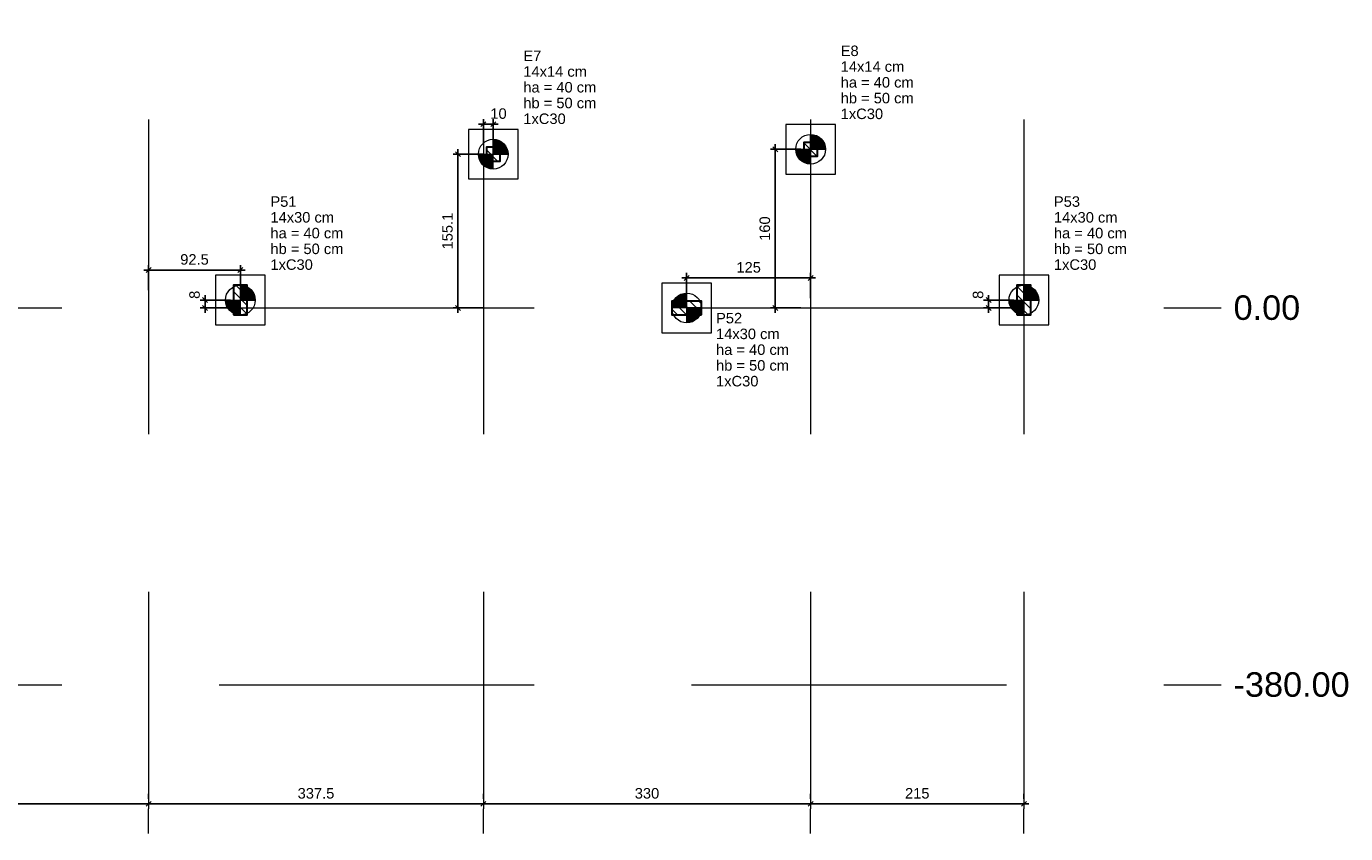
# Model space of a CAD drawing. Header units: millimetres. Extents: x 10906 to 25863, y 1966 to 4861.
# Tile 12 of 163: x 10970 to 10997, y 2920 to 2936. Entities that reach past the tile are written whole.
import ezdxf

# ---------------------------------------------------------------- set-up
doc = ezdxf.new("R2010")
doc.units = ezdxf.units.MM
doc.linetypes.add('DASHED2', pattern=[9.525, 6.35, -3.175])
for name, color, linetype, lineweight in [('LC-Cotas', 4, 'Continuous', 5), ('LC-Eixos', 5, 'DASHED2', 5), ('LC-Estacas dos blocos', 252, 'Continuous', 5), ('LC-Hachuras dos pilares', 8, 'Continuous', 5), ('LC-Seção das fundações', 7, 'Continuous', 5), ('LC-Seção dos pilares', 4, 'Continuous', 30), ('LC-Textos', 7, 'Continuous', 20)]:
    doc.layers.add(name, color=color, linetype=linetype, lineweight=lineweight)
doc.styles.add('Arial', font='arial.ttf')
doc.styles.get("Standard").update_dxf_attribs({"font": 'arial.ttf'})
doc.dimstyles.new('UM_50.000000', dxfattribs={"dimtxt": 0.18, "dimasz": 0.2, "dimexe": 0.2, "dimexo": 0.5, "dimgap": 0, "dimtad": 1, "dimtih": 1, "dimtoh": 1, "dimlfac": 50, "dimzin": 0, "dimdsep": 46, "dimtxsty": 'Standard', "dimcen": 0.09, "dimdle": 0.2, "dimclrd": 256, "dimclre": 256, "dimclrt": 7, "dimazin": 0, "dimtfac": 1, "dimtofl": 0, "dimtmove": 0, "dimatfit": 3, "dimfxl": 1, "dimtolj": 1, "dimtzin": 0, "dimarcsym": 0})
pattern_1 = [(135, (10908.55917, 2930.6675), (-0.08838835, -0.08838835), [])]

# ---------------------------------------------------------------- blocks, each defined once
blk = doc.blocks.new('_Oblique')
at = {"color": 0, "linetype": 'ByBlock', "lineweight": -2}
blk.add_line((-0.5, -0.5), (0.5, 0.5), dxfattribs=at)
blk = doc.blocks.new('*D1356')
at = {"layer": 'Defpoints', "color": 0, "transparency": 16777216}
for p in [(10973.947, 2930.668), (10974.659, 2930.828), (10974.659, 2930.668)]:
    blk.add_point(p, dxfattribs=at)
at = {"layer": 'LC-Cotas', "lineweight": -2, "transparency": 16777216}
for p, q in [((10973.947, 2930.928), (10973.947, 2930.568)), ((10974.459, 2930.828), (10973.847, 2930.828)), ((10974.459, 2930.668), (10973.847, 2930.668))]:
    blk.add_line(p, q, dxfattribs=at)
at = {"layer": 'LC-Cotas', "lineweight": -2, "transparency": 16777216, "xscale": 0.1, "yscale": 0.1, "zscale": 0.1}
for p, rotation in [((10973.947, 2930.828), 90), ((10973.947, 2930.668), 270)]:
    blk.add_blockref('_Oblique', p, dxfattribs=dict(at, rotation=rotation))
at = {"layer": 'LC-Cotas', "color": 7, "transparency": 16777216, "insert": (10973.736, 2930.933), "char_height": 0.2118, "attachment_point": 5, "rotation": 90, "style": 'Arial'}
blk.add_mtext('\\A1;8', dxfattribs=at)
blk = doc.blocks.new('*D1357')
at = {"layer": 'Defpoints', "color": 0, "transparency": 16777216}
for p in [(10989.747, 2930.668), (10990.459, 2930.828), (10990.459, 2930.668)]:
    blk.add_point(p, dxfattribs=at)
at = {"layer": 'LC-Cotas', "lineweight": -2, "transparency": 16777216}
for p, q in [((10989.747, 2930.928), (10989.747, 2930.568)), ((10990.259, 2930.828), (10989.647, 2930.828)), ((10990.259, 2930.668), (10989.647, 2930.668))]:
    blk.add_line(p, q, dxfattribs=at)
at = {"layer": 'LC-Cotas', "lineweight": -2, "transparency": 16777216, "xscale": 0.1, "yscale": 0.1, "zscale": 0.1}
for p, rotation in [((10989.747, 2930.828), 90), ((10989.747, 2930.668), 270)]:
    blk.add_blockref('_Oblique', p, dxfattribs=dict(at, rotation=rotation))
at = {"layer": 'LC-Cotas', "color": 7, "transparency": 16777216, "insert": (10989.536, 2930.933), "char_height": 0.2118, "attachment_point": 5, "rotation": 90, "style": 'Arial'}
blk.add_mtext('\\A1;8', dxfattribs=at)
blk = doc.blocks.new('*D1361')
at = {"layer": 'Defpoints', "color": 0, "transparency": 16777216}
for p in [(10979.759, 2933.769), (10979.047, 2930.668), (10979.759, 2930.668)]:
    blk.add_point(p, dxfattribs=at)
at = {"layer": 'LC-Cotas', "lineweight": -2, "transparency": 16777216}
for p, q in [((10979.047, 2933.869), (10979.047, 2930.568)), ((10979.559, 2933.769), (10978.947, 2933.769)), ((10979.559, 2930.668), (10978.947, 2930.668))]:
    blk.add_line(p, q, dxfattribs=at)
at = {"layer": 'LC-Cotas', "lineweight": -2, "transparency": 16777216, "xscale": 0.1, "yscale": 0.1, "zscale": 0.1}
for p, rotation in [((10979.047, 2933.769), 90), ((10979.047, 2930.668), 270)]:
    blk.add_blockref('_Oblique', p, dxfattribs=dict(at, rotation=rotation))
at = {"layer": 'LC-Cotas', "color": 7, "transparency": 16777216, "insert": (10978.836, 2932.218), "char_height": 0.2118, "attachment_point": 5, "rotation": 90, "style": 'Arial'}
blk.add_mtext('\\A1;155.1', dxfattribs=at)
blk = doc.blocks.new('*D1362')
at = {"layer": 'Defpoints', "color": 0, "transparency": 16777216}
for p in [(10986.159, 2933.868), (10985.447, 2930.668), (10986.159, 2930.668)]:
    blk.add_point(p, dxfattribs=at)
at = {"layer": 'LC-Cotas', "lineweight": -2, "transparency": 16777216}
for p, q in [((10985.959, 2933.868), (10985.347, 2933.868)), ((10985.447, 2933.968), (10985.447, 2930.568)), ((10985.959, 2930.668), (10985.347, 2930.668))]:
    blk.add_line(p, q, dxfattribs=at)
at = {"layer": 'LC-Cotas', "lineweight": -2, "transparency": 16777216, "xscale": 0.1, "yscale": 0.1, "zscale": 0.1}
for p, rotation in [((10985.447, 2933.868), 90), ((10985.447, 2930.668), 270)]:
    blk.add_blockref('_Oblique', p, dxfattribs=dict(at, rotation=rotation))
at = {"layer": 'LC-Cotas', "color": 7, "transparency": 16777216, "insert": (10985.236, 2932.268), "char_height": 0.2118, "attachment_point": 5, "rotation": 90, "style": 'Arial'}
blk.add_mtext('\\A1;160', dxfattribs=at)
blk = doc.blocks.new('*D1400')
at = {"layer": 'Defpoints', "color": 0, "transparency": 16777216}
for p in [(10972.809, 2931.433), (10972.809, 2930.828), (10974.659, 2930.828)]:
    blk.add_point(p, dxfattribs=at)
at = {"layer": 'LC-Cotas', "lineweight": -2, "transparency": 16777216}
for p, q in [((10974.759, 2931.433), (10972.709, 2931.433)), ((10972.809, 2931.028), (10972.809, 2931.533)), ((10974.659, 2931.028), (10974.659, 2931.533))]:
    blk.add_line(p, q, dxfattribs=at)
at = {"layer": 'LC-Cotas', "lineweight": -2, "transparency": 16777216, "xscale": 0.1, "yscale": 0.1, "zscale": 0.1, "rotation": 180}
blk.add_blockref('_Oblique', (10972.809, 2931.433), dxfattribs=at)
at = {"layer": 'LC-Cotas', "lineweight": -2, "transparency": 16777216, "xscale": 0.1, "yscale": 0.1, "zscale": 0.1}
blk.add_blockref('_Oblique', (10974.659, 2931.433), dxfattribs=at)
at = {"layer": 'LC-Cotas', "color": 7, "transparency": 16777216, "insert": (10973.734, 2931.645), "char_height": 0.2118, "attachment_point": 5, "rotation": 0.0057, "style": 'Arial'}
blk.add_mtext('\\A1;92.5', dxfattribs=at)
blk = doc.blocks.new('*D1401')
at = {"layer": 'Defpoints', "color": 0, "transparency": 16777216}
for p in [(10986.159, 2931.273), (10983.659, 2930.668), (10986.159, 2930.668)]:
    blk.add_point(p, dxfattribs=at)
at = {"layer": 'LC-Cotas', "lineweight": -2, "transparency": 16777216}
for p, q in [((10983.559, 2931.273), (10986.259, 2931.273)), ((10983.659, 2930.868), (10983.659, 2931.373)), ((10986.159, 2930.868), (10986.159, 2931.373))]:
    blk.add_line(p, q, dxfattribs=at)
at = {"layer": 'LC-Cotas', "lineweight": -2, "transparency": 16777216, "xscale": 0.1, "yscale": 0.1, "zscale": 0.1, "rotation": 180}
blk.add_blockref('_Oblique', (10983.659, 2931.273), dxfattribs=at)
at = {"layer": 'LC-Cotas', "lineweight": -2, "transparency": 16777216, "xscale": 0.1, "yscale": 0.1, "zscale": 0.1}
blk.add_blockref('_Oblique', (10986.159, 2931.273), dxfattribs=at)
at = {"layer": 'LC-Cotas', "color": 7, "transparency": 16777216, "insert": (10984.909, 2931.485), "char_height": 0.2118, "attachment_point": 5, "rotation": 0.0057, "style": 'Arial'}
blk.add_mtext('\\A1;125', dxfattribs=at)
blk = doc.blocks.new('*D1408')
at = {"layer": 'Defpoints', "color": 0, "transparency": 16777216}
for p in [(10979.559, 2934.374), (10979.559, 2933.769), (10979.759, 2933.769)]:
    blk.add_point(p, dxfattribs=at)
at = {"layer": 'LC-Cotas', "lineweight": -2, "transparency": 16777216}
for p, q in [((10979.859, 2934.374), (10979.459, 2934.374)), ((10979.559, 2933.969), (10979.559, 2934.474)), ((10979.759, 2933.969), (10979.759, 2934.474))]:
    blk.add_line(p, q, dxfattribs=at)
at = {"layer": 'LC-Cotas', "lineweight": -2, "transparency": 16777216, "xscale": 0.1, "yscale": 0.1, "zscale": 0.1, "rotation": 180}
blk.add_blockref('_Oblique', (10979.559, 2934.374), dxfattribs=at)
at = {"layer": 'LC-Cotas', "lineweight": -2, "transparency": 16777216, "xscale": 0.1, "yscale": 0.1, "zscale": 0.1}
blk.add_blockref('_Oblique', (10979.759, 2934.374), dxfattribs=at)
at = {"layer": 'LC-Cotas', "color": 7, "transparency": 16777216, "insert": (10979.865, 2934.586), "char_height": 0.2118, "attachment_point": 5, "rotation": 0.0057, "style": 'Arial'}
blk.add_mtext('\\A1;10', dxfattribs=at)
blk = doc.blocks.new('*D1328')
at = {"layer": 'Defpoints', "color": 0, "transparency": 16777216}
for p in [(10965.909, 2920.668), (10972.809, 2920.668), (10972.809, 2920.668)]:
    blk.add_point(p, dxfattribs=at)
at = {"layer": 'LC-Cotas', "lineweight": -2, "transparency": 16777216}
for p, q in [((10965.909, 2920.868), (10965.909, 2920.768)), ((10972.809, 2920.868), (10972.809, 2920.768)), ((10965.809, 2920.668), (10972.909, 2920.668))]:
    blk.add_line(p, q, dxfattribs=at)
at = {"layer": 'LC-Cotas', "lineweight": -2, "transparency": 16777216, "xscale": 0.1, "yscale": 0.1, "zscale": 0.1, "rotation": 180}
blk.add_blockref('_Oblique', (10965.909, 2920.668), dxfattribs=at)
at = {"layer": 'LC-Cotas', "lineweight": -2, "transparency": 16777216, "xscale": 0.1, "yscale": 0.1, "zscale": 0.1}
blk.add_blockref('_Oblique', (10972.809, 2920.668), dxfattribs=at)
at = {"layer": 'LC-Cotas', "color": 7, "transparency": 16777216, "insert": (10969.359, 2920.879), "char_height": 0.2118, "attachment_point": 5, "rotation": 0.0057, "style": 'Arial'}
blk.add_mtext('\\A1;345', dxfattribs=at)
blk = doc.blocks.new('*D1329')
at = {"layer": 'Defpoints', "color": 0, "transparency": 16777216}
for p in [(10972.809, 2920.668), (10979.559, 2920.668), (10979.559, 2920.668)]:
    blk.add_point(p, dxfattribs=at)
at = {"layer": 'LC-Cotas', "lineweight": -2, "transparency": 16777216}
for p, q in [((10972.809, 2920.868), (10972.809, 2920.768)), ((10979.559, 2920.868), (10979.559, 2920.768)), ((10972.709, 2920.668), (10979.659, 2920.668))]:
    blk.add_line(p, q, dxfattribs=at)
at = {"layer": 'LC-Cotas', "lineweight": -2, "transparency": 16777216, "xscale": 0.1, "yscale": 0.1, "zscale": 0.1, "rotation": 180}
blk.add_blockref('_Oblique', (10972.809, 2920.668), dxfattribs=at)
at = {"layer": 'LC-Cotas', "lineweight": -2, "transparency": 16777216, "xscale": 0.1, "yscale": 0.1, "zscale": 0.1}
blk.add_blockref('_Oblique', (10979.559, 2920.668), dxfattribs=at)
at = {"layer": 'LC-Cotas', "color": 7, "transparency": 16777216, "insert": (10976.184, 2920.879), "char_height": 0.2118, "attachment_point": 5, "rotation": 0.0057, "style": 'Arial'}
blk.add_mtext('\\A1;337.5', dxfattribs=at)
blk = doc.blocks.new('*D1330')
at = {"layer": 'Defpoints', "color": 0, "transparency": 16777216}
for p in [(10979.559, 2920.668), (10986.159, 2920.668), (10986.159, 2920.668)]:
    blk.add_point(p, dxfattribs=at)
at = {"layer": 'LC-Cotas', "lineweight": -2, "transparency": 16777216}
for p, q in [((10979.559, 2920.868), (10979.559, 2920.768)), ((10986.159, 2920.868), (10986.159, 2920.768)), ((10979.459, 2920.668), (10986.259, 2920.668))]:
    blk.add_line(p, q, dxfattribs=at)
at = {"layer": 'LC-Cotas', "lineweight": -2, "transparency": 16777216, "xscale": 0.1, "yscale": 0.1, "zscale": 0.1, "rotation": 180}
blk.add_blockref('_Oblique', (10979.559, 2920.668), dxfattribs=at)
at = {"layer": 'LC-Cotas', "lineweight": -2, "transparency": 16777216, "xscale": 0.1, "yscale": 0.1, "zscale": 0.1}
blk.add_blockref('_Oblique', (10986.159, 2920.668), dxfattribs=at)
at = {"layer": 'LC-Cotas', "color": 7, "transparency": 16777216, "insert": (10982.859, 2920.879), "char_height": 0.2118, "attachment_point": 5, "rotation": 0.0057, "style": 'Arial'}
blk.add_mtext('\\A1;330', dxfattribs=at)
blk = doc.blocks.new('*D1331')
at = {"layer": 'Defpoints', "color": 0, "transparency": 16777216}
for p in [(10986.159, 2920.668), (10990.459, 2920.668), (10990.459, 2920.668)]:
    blk.add_point(p, dxfattribs=at)
at = {"layer": 'LC-Cotas', "lineweight": -2, "transparency": 16777216}
for p, q in [((10986.159, 2920.868), (10986.159, 2920.768)), ((10990.459, 2920.868), (10990.459, 2920.768)), ((10986.059, 2920.668), (10990.559, 2920.668))]:
    blk.add_line(p, q, dxfattribs=at)
at = {"layer": 'LC-Cotas', "lineweight": -2, "transparency": 16777216, "xscale": 0.1, "yscale": 0.1, "zscale": 0.1, "rotation": 180}
blk.add_blockref('_Oblique', (10986.159, 2920.668), dxfattribs=at)
at = {"layer": 'LC-Cotas', "lineweight": -2, "transparency": 16777216, "xscale": 0.1, "yscale": 0.1, "zscale": 0.1}
blk.add_blockref('_Oblique', (10990.459, 2920.668), dxfattribs=at)
at = {"layer": 'LC-Cotas', "color": 7, "transparency": 16777216, "insert": (10988.309, 2920.879), "char_height": 0.2118, "attachment_point": 5, "rotation": 0.0057, "style": 'Arial'}
blk.add_mtext('\\A1;215', dxfattribs=at)

msp = doc.modelspace()

# ---------------------------------------------------------------- hatches: boundary and pattern name
at = {"layer": 'LC-Estacas dos blocos', "linetype": 'Continuous'}
for points in [[(10986.44895, 2933.94515), (10986.41898, 2934.01751), (10986.3713, 2934.07964), (10986.30917, 2934.12731), (10986.23681, 2934.15728), (10986.15917, 2934.16751), (10986.15917, 2933.86751), (10986.45917, 2933.86751), (10986.44895, 2933.94515)], [(10980.04895, 2933.84615), (10980.01898, 2933.91851), (10979.9713, 2933.98064), (10979.90917, 2934.02831), (10979.83681, 2934.05828), (10979.75917, 2934.06851), (10979.75917, 2933.76851), (10980.05917, 2933.76851), (10980.04895, 2933.84615)], [(10986.08152, 2933.57773), (10986.15917, 2933.56751), (10986.15917, 2933.86751), (10985.85917, 2933.86751), (10985.86939, 2933.78986), (10985.89936, 2933.71751), (10985.94704, 2933.65537), (10986.00917, 2933.6077), (10986.08152, 2933.57773)], [(10979.68152, 2933.47873), (10979.75917, 2933.46851), (10979.75917, 2933.76851), (10979.45917, 2933.76851), (10979.46939, 2933.69086), (10979.49936, 2933.61851), (10979.54704, 2933.55637), (10979.60917, 2933.5087), (10979.68152, 2933.47873)], [(10974.94895, 2930.90515), (10974.91898, 2930.97751), (10974.8713, 2931.03964), (10974.80917, 2931.08731), (10974.73681, 2931.11728), (10974.65917, 2931.12751), (10974.65917, 2930.82751), (10974.95917, 2930.82751), (10974.94895, 2930.90515)], [(10983.35917, 2930.66751), (10983.65917, 2930.66751), (10983.65917, 2930.96751), (10983.58152, 2930.95728), (10983.50917, 2930.92731), (10983.44704, 2930.87964), (10983.39936, 2930.81751), (10983.36939, 2930.74515), (10983.35917, 2930.66751)], [(10990.74895, 2930.90515), (10990.71898, 2930.97751), (10990.6713, 2931.03964), (10990.60917, 2931.08731), (10990.53681, 2931.11728), (10990.45917, 2931.12751), (10990.45917, 2930.82751), (10990.75917, 2930.82751), (10990.74895, 2930.90515)], [(10974.58152, 2930.53773), (10974.65917, 2930.52751), (10974.65917, 2930.82751), (10974.35917, 2930.82751), (10974.36939, 2930.74986), (10974.39936, 2930.67751), (10974.44704, 2930.61537), (10974.50917, 2930.5677), (10974.58152, 2930.53773)], [(10983.80917, 2930.4077), (10983.8713, 2930.45537), (10983.91898, 2930.51751), (10983.94895, 2930.58986), (10983.95917, 2930.66751), (10983.65917, 2930.66751), (10983.65917, 2930.36751), (10983.73681, 2930.37773), (10983.80917, 2930.4077)], [(10990.38152, 2930.53773), (10990.45917, 2930.52751), (10990.45917, 2930.82751), (10990.15917, 2930.82751), (10990.16939, 2930.74986), (10990.19936, 2930.67751), (10990.24704, 2930.61537), (10990.30917, 2930.5677), (10990.38152, 2930.53773)]]:
    msp.add_hatch(color=256, dxfattribs=at).paths.add_polyline_path(points)
at = {"layer": 'LC-Hachuras dos pilares', "linetype": 'Continuous'}
h = msp.add_hatch(dxfattribs=at)
h.set_pattern_fill('ANSI31', color=256, angle=90, style=0)
h.set_pattern_definition(pattern_1)
h.paths.add_polyline_path([(10979.61917, 2933.62851), (10979.89917, 2933.62851), (10979.89917, 2933.90851), (10979.61917, 2933.90851), (10979.61917, 2933.62851)])
h = msp.add_hatch(dxfattribs=at)
h.set_pattern_fill('ANSI31', color=256, angle=90, style=0)
h.set_pattern_definition(pattern_1)
h.paths.add_polyline_path([(10986.01917, 2933.72751), (10986.29917, 2933.72751), (10986.29917, 2934.00751), (10986.01917, 2934.00751), (10986.01917, 2933.72751)])
h = msp.add_hatch(dxfattribs=at)
h.set_pattern_fill('ANSI31', color=256, angle=90, style=0)
h.set_pattern_definition(pattern_1)
h.paths.add_polyline_path([(10974.51917, 2930.52751), (10974.79917, 2930.52751), (10974.79917, 2931.12751), (10974.51917, 2931.12751), (10974.51917, 2930.52751)])
h = msp.add_hatch(dxfattribs=at)
h.set_pattern_fill('ANSI31', color=256, angle=90, style=0)
h.set_pattern_definition(pattern_1)
h.paths.add_polyline_path([(10990.31917, 2930.52751), (10990.59917, 2930.52751), (10990.59917, 2931.12751), (10990.31917, 2931.12751), (10990.31917, 2930.52751)])
h = msp.add_hatch(dxfattribs=at)
h.set_pattern_fill('ANSI31', color=256, angle=90, style=0)
h.set_pattern_definition(pattern_1)
h.paths.add_polyline_path([(10983.95917, 2930.52751), (10983.95917, 2930.80751), (10983.35917, 2930.80751), (10983.35917, 2930.52751), (10983.95917, 2930.52751)])

# ---------------------------------------------------------------- linework, layer by layer
at = {"layer": 'LC-Eixos'}
for p, q in [((10972.80917, 2982.09601), (10972.80917, 2920.56751)), ((10979.55917, 2982.09601), (10979.55917, 2920.56751)), ((10986.15917, 2982.09601), (10986.15917, 2920.56751)), ((10990.45917, 2982.09601), (10990.45917, 2920.56751)), ((10907.55917, 2930.66751), (10993.94087, 2930.66751)), ((10993.94087, 2930.66751), (10994.44087, 2930.66751)), ((10907.55917, 2923.06751), (10993.94087, 2923.06751)), ((10993.94087, 2923.06751), (10994.44087, 2923.06751)), ((10972.80917, 2920.06751), (10972.80917, 2920.56751)), ((10979.55917, 2920.06751), (10979.55917, 2920.56751)), ((10986.15917, 2920.06751), (10986.15917, 2920.56751)), ((10990.45917, 2920.06751), (10990.45917, 2920.56751))]:
    msp.add_line(p, q, dxfattribs=at)
at = {"layer": 'LC-Estacas dos blocos'}
for p, q in [((10986.15917, 2933.56751), (10986.15917, 2934.16751)), ((10979.75917, 2933.46851), (10979.75917, 2934.06851)), ((10985.85917, 2933.86751), (10986.45917, 2933.86751)), ((10979.45917, 2933.76851), (10980.05917, 2933.76851)), ((10974.65917, 2930.52751), (10974.65917, 2931.12751)), ((10983.65917, 2930.36751), (10983.65917, 2930.96751)), ((10990.45917, 2930.52751), (10990.45917, 2931.12751)), ((10974.35917, 2930.82751), (10974.95917, 2930.82751)), ((10983.95917, 2930.66751), (10983.35917, 2930.66751)), ((10990.15917, 2930.82751), (10990.75917, 2930.82751))]:
    msp.add_line(p, q, dxfattribs=at)
for centre in [(10986.15917, 2933.86751), (10979.75917, 2933.76851), (10974.65917, 2930.82751), (10983.65917, 2930.66751), (10990.45917, 2930.82751)]:
    msp.add_circle(centre, 0.3, dxfattribs=at)
at = {"layer": 'LC-Seção das fundações'}
for points in [[(10985.65917, 2934.36751), (10985.65917, 2933.36751), (10986.65917, 2933.36751), (10986.65917, 2934.36751), (10985.65917, 2934.36751)], [(10979.25917, 2934.26851), (10979.25917, 2933.26851), (10980.25917, 2933.26851), (10980.25917, 2934.26851), (10979.25917, 2934.26851)], [(10974.15917, 2931.32751), (10974.15917, 2930.32751), (10975.15917, 2930.32751), (10975.15917, 2931.32751), (10974.15917, 2931.32751)], [(10983.15917, 2930.16751), (10984.15917, 2930.16751), (10984.15917, 2931.16751), (10983.15917, 2931.16751), (10983.15917, 2930.16751)], [(10989.95917, 2931.32751), (10989.95917, 2930.32751), (10990.95917, 2930.32751), (10990.95917, 2931.32751), (10989.95917, 2931.32751)]]:
    msp.add_lwpolyline(points, close=True, dxfattribs=at)
at = {"layer": 'LC-Seção dos pilares'}
for points in [[(10979.61917, 2933.62851), (10979.89917, 2933.62851), (10979.89917, 2933.90851), (10979.61917, 2933.90851), (10979.61917, 2933.62851)], [(10986.01917, 2933.72751), (10986.29917, 2933.72751), (10986.29917, 2934.00751), (10986.01917, 2934.00751), (10986.01917, 2933.72751)], [(10974.51917, 2930.52751), (10974.79917, 2930.52751), (10974.79917, 2931.12751), (10974.51917, 2931.12751), (10974.51917, 2930.52751)], [(10990.31917, 2930.52751), (10990.59917, 2930.52751), (10990.59917, 2931.12751), (10990.31917, 2931.12751), (10990.31917, 2930.52751)], [(10983.95917, 2930.52751), (10983.95917, 2930.80751), (10983.35917, 2930.80751), (10983.35917, 2930.52751), (10983.95917, 2930.52751)]]:
    msp.add_lwpolyline(points, close=True, dxfattribs=at)

# ---------------------------------------------------------------- texts
at = {"layer": 'LC-Textos', "linetype": 'Continuous', "attachment_point": 7, "line_spacing_factor": 0.798, "style": 'Arial'}
for s, insert, char_height, width in [('E8', (10986.76507, 2935.74421), 0.2118, 0.7292023), ('E7', (10980.36507, 2935.64521), 0.2118, 0.7292023), ('14x14 cm', (10986.76507, 2935.42651), 0.2118, 2.5798072), ('14x14 cm', (10980.36507, 2935.32751), 0.2118, 2.5798072), ('ha = 40 cm', (10980.36507, 2935.00981), 0.2118, 2.9661973), ('ha = 40 cm', (10986.76507, 2935.10881), 0.2118, 2.9661973), ('hb = 50 cm', (10980.36507, 2934.69211), 0.2118, 2.9661973), ('hb = 50 cm', (10986.76507, 2934.79111), 0.2118, 2.9661973), ('1xC30', (10980.36507, 2934.37441), 0.2118, 1.7169663), ('1xC30', (10986.76507, 2934.47341), 0.2118, 1.7169663), ('P51', (10975.26507, 2932.70421), 0.2118, 1.0603937), ('P53', (10991.06507, 2932.70421), 0.2118, 1.0603937), ('14x30 cm', (10975.26507, 2932.38651), 0.2118, 2.5798072), ('14x30 cm', (10991.06507, 2932.38651), 0.2118, 2.5798072), ('ha = 40 cm', (10975.26507, 2932.06881), 0.2118, 2.9661973), ('ha = 40 cm', (10991.06507, 2932.06881), 0.2118, 2.9661973), ('hb = 50 cm', (10975.26507, 2931.75111), 0.2118, 2.9661973), ('hb = 50 cm', (10991.06507, 2931.75111), 0.2118, 2.9661973), ('1xC30', (10975.26507, 2931.43341), 0.2118, 1.7169663), ('1xC30', (10991.06507, 2931.43341), 0.2118, 1.7169663), ('0.00', (10994.68797, 2930.42041), 0.4942, 2.6942747), ('P52', (10984.25123, 2930.35367), 0.2118, 1.0603937), ('14x30 cm', (10984.25123, 2930.03597), 0.2118, 2.5798072), ('ha = 40 cm', (10984.25123, 2929.71827), 0.2118, 2.9661973), ('hb = 50 cm', (10984.25123, 2929.40057), 0.2118, 2.9661973), ('1xC30', (10984.25123, 2929.08287), 0.2118, 1.7169663), ('-380.00', (10994.68797, 2922.82041), 0.4942, 4.6950406)]:
    msp.add_mtext(s, dxfattribs=dict(at, insert=insert, char_height=char_height, width=width))

# ---------------------------------------------------------------- dimensions: what is measured, and where the dimension line sits
at = {"layer": 'LC-Cotas'}
for base, p1, p2, picture, middle in [((10979.55917, 2934.37441), (10979.75917, 2933.76851), (10979.55917, 2933.76851), '*D1408', (10979.86507, 2934.58621)), ((10972.80917, 2931.43341), (10974.65917, 2930.82751), (10972.80917, 2930.82751), '*D1400', (10973.73417, 2931.64521)), ((10986.15917, 2931.27341), (10983.65917, 2930.66751), (10986.15917, 2930.66751), '*D1401', (10984.90917, 2931.48521)), ((10972.80917, 2920.66751), (10965.90917, 2920.66751), (10972.80917, 2920.66751), '*D1328', (10969.35917, 2920.87931)), ((10979.55917, 2920.66751), (10972.80917, 2920.66751), (10979.55917, 2920.66751), '*D1329', (10976.18417, 2920.87931)), ((10986.15917, 2920.66751), (10979.55917, 2920.66751), (10986.15917, 2920.66751), '*D1330', (10982.85917, 2920.87931)), ((10990.45917, 2920.66751), (10986.15917, 2920.66751), (10990.45917, 2920.66751), '*D1331', (10988.30917, 2920.87931))]:
    dim = msp.add_linear_dim(base=base, p1=p1, p2=p2, dimstyle='UM_50.000000', override={"dimtxt": 0.2118, "dimasz": 0.1, "dimexe": 0.1, "dimexo": 0.2, "dimtad": 1, "dimtih": 0, "dimtoh": 0, "dimdec": 1, "dimlfac": 50, "dimzin": 8, "dimtxsty": 'Arial', "dimblk": 'Oblique', "dimblk1": 'Oblique', "dimblk2": 'Oblique', "dimsah": 1, "dimdle": 0.1, "dimse1": 0, "dimse2": 0, "dimclrt": 7, "dimadec": 1, "dimazin": 3, "dimtmove": 2, "dimldrblk": 'Oblique'}, dxfattribs=at)
    dim.commit()
    dim.dimension.update_dxf_attribs({"geometry": picture, "text_midpoint": middle, "dimtype": 160, "text_rotation": 0.00573})
for base, p1, p2, picture, middle in [((10979.0473681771, 2930.6675054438), (10979.7591681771, 2933.7685054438), (10979.7591681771, 2930.6675054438), '*D1361', (10978.835568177, 2932.2180054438)), ((10985.44737, 2930.66751), (10986.15917, 2933.86751), (10986.15917, 2930.66751), '*D1362', (10985.23557, 2932.26751)), ((10973.94737, 2930.66751), (10974.65917, 2930.82751), (10974.65917, 2930.66751), '*D1356', (10973.73557, 2930.93341)), ((10989.74737, 2930.66751), (10990.45917, 2930.82751), (10990.45917, 2930.66751), '*D1357', (10989.53557, 2930.93341))]:
    dim = msp.add_linear_dim(base=base, p1=p1, p2=p2, angle=90, dimstyle='UM_50.000000', override={"dimtxt": 0.2118, "dimasz": 0.1, "dimexe": 0.1, "dimexo": 0.2, "dimtad": 1, "dimtih": 0, "dimtoh": 0, "dimdec": 1, "dimlfac": 50, "dimzin": 8, "dimtxsty": 'Arial', "dimblk": 'Oblique', "dimblk1": 'Oblique', "dimblk2": 'Oblique', "dimsah": 1, "dimdle": 0.1, "dimse1": 0, "dimse2": 0, "dimclrt": 7, "dimadec": 1, "dimazin": 3, "dimtmove": 2, "dimldrblk": 'Oblique'}, dxfattribs=at)
    dim.commit()
    dim.dimension.update_dxf_attribs({"geometry": picture, "text_midpoint": middle, "dimtype": 160, "text_rotation": 90})

doc.saveas('drawing.dxf')
